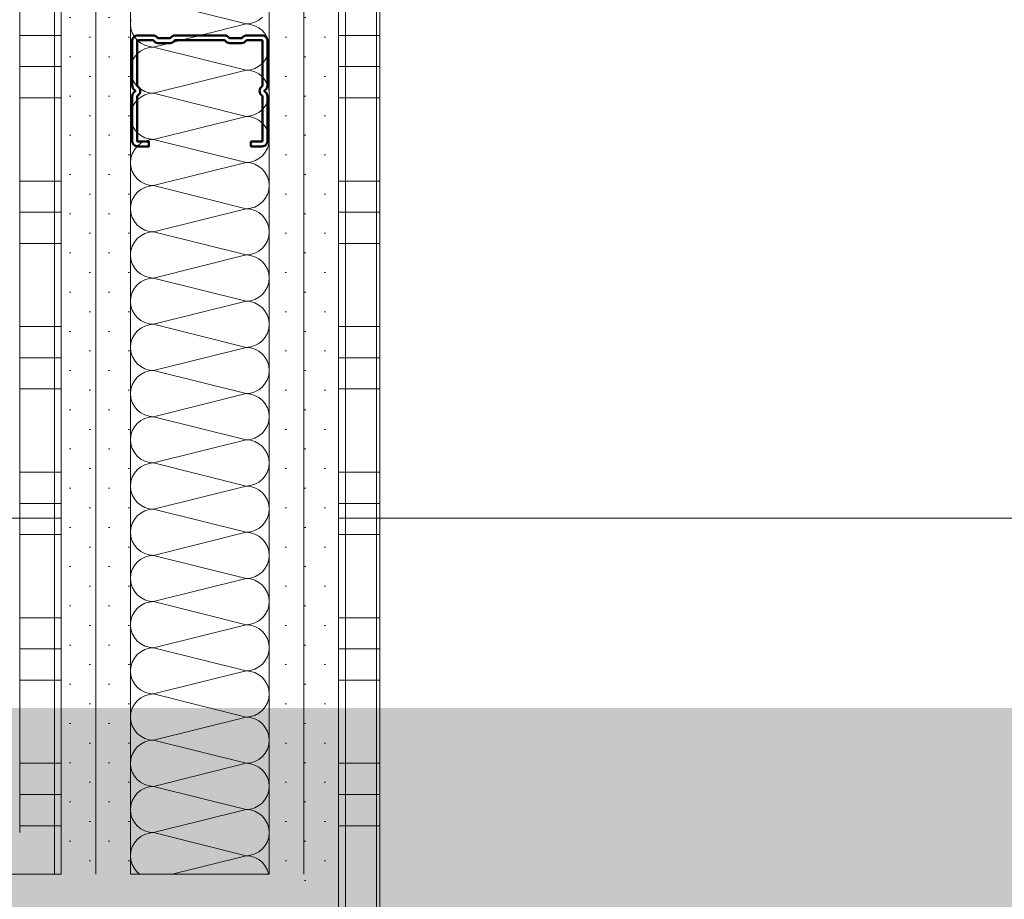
# Model space of a CAD drawing. Header units: metres. Extents: x -3.5 to 65.3, y -10.9 to 16.7.
# Tile 137 of 165: x 44.275 to 44.63, y 4.151 to 4.468. Entities that reach past the tile are written whole.
import ezdxf

# ---------------------------------------------------------------- set-up
doc = ezdxf.new("R2010")
doc.units = ezdxf.units.M
doc.header["$MEASUREMENT"] = 0
for name, color, linetype in [('102 - Bemaßung_ Beschriftung.Detail_ Ausschnitt', 7, 'Continuous'), ('612 - Struktur.Stahlbau', 7, 'Continuous'), ('654 - Abdeckung.Wand Belag', 7, 'Continuous'), ('660 - Unterkonstruktion.Trockenbau', 7, 'Continuous'), ('Neubau_606 - Struktur.Wand Innen Ausbau', 7, 'Continuous'), ('Neubau_650 - Abdeckung.Fußboden Aufbau', 7, 'Continuous')]:
    doc.layers.add(name, color=color, linetype=linetype)
doc.styles.add('ERSTELLTER_STIL_1', font='txt')
doc.dimstyles.new('ERSTELLTER_STIL__1', dxfattribs={"dimtxt": 0.04, "dimasz": 0.02128, "dimexe": 0.18, "dimexo": 0.0625, "dimgap": 0, "dimtad": 1, "dimzin": 0, "dimdsep": 46, "dimtxsty": 'ERSTELLTER_STIL_1', "dimblk": 'ARROWHEAD_2', "dimblk1": 'ARROWHEAD_2', "dimblk2": 'ARROWHEAD_2', "dimcen": 0.09, "dimse1": 1, "dimse2": 1, "dimclrd": 7, "dimclre": 7, "dimclrt": 7, "dimazin": 0, "dimtfac": 1, "dimtdec": 4, "dimtmove": 0, "dimatfit": 3, "dimfxl": 1, "dimtolj": 1, "dimtzin": 0, "dimarcsym": 0})
doc.dimstyles.new('ERSTELLTER_STIL__3', dxfattribs={"dimtxt": 0.04, "dimasz": 0.02128, "dimexe": 0.18, "dimexo": 0.0625, "dimgap": 0, "dimtad": 1, "dimtih": 1, "dimtoh": 1, "dimzin": 0, "dimdsep": 46, "dimtxsty": 'ERSTELLTER_STIL_1', "dimblk": 'ARROWHEAD_2', "dimblk1": 'ARROWHEAD_2', "dimblk2": 'ARROWHEAD_2', "dimcen": 0.09, "dimse1": 1, "dimse2": 1, "dimclrd": 7, "dimclre": 7, "dimclrt": 7, "dimazin": 0, "dimtfac": 1, "dimtdec": 4, "dimtmove": 0, "dimatfit": 3, "dimfxl": 1, "dimtolj": 1, "dimtzin": 0, "dimarcsym": 0})
pattern_1 = [(45, (0, 0), (-0.0070710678, 0.0070710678), [0, -0.01])]

# ---------------------------------------------------------------- blocks, each defined once
blk = doc.blocks.new('*X68')
at = {"layer": 'Neubau_606 - Struktur.Wand Innen Ausbau', "color": 7, "linetype": 'Continuous', "lineweight": 5}
for p, q in [((44.35666, 4.46667), (44.32332, 4.475)), ((44.36129, 4.46807), (44.36255, 4.46911)), ((44.31515, 4.46829), (44.31499, 4.46667)), ((44.31499, 4.46667), (44.31515, 4.46504)), ((44.35666, 4.46667), (44.32332, 4.45833)), ((44.35666, 4.46667), (44.35828, 4.46683)), ((44.35828, 4.46651), (44.35666, 4.46667)), ((44.35828, 4.46683), (44.35985, 4.4673)), ((44.35985, 4.46603), (44.35828, 4.46651)), ((44.35985, 4.4673), (44.36129, 4.46807)), ((44.36129, 4.46526), (44.35985, 4.46603)), ((44.31515, 4.46504), (44.31562, 4.46348)), ((44.31562, 4.46348), (44.3164, 4.46204)), ((44.3164, 4.46204), (44.31743, 4.46077)), ((44.36255, 4.46423), (44.36129, 4.46526)), ((44.36359, 4.46296), (44.36255, 4.46423)), ((44.36436, 4.46152), (44.36359, 4.46296)), ((44.31743, 4.46077), (44.31869, 4.45974)), ((44.31869, 4.45974), (44.32013, 4.45897)), ((44.32013, 4.45897), (44.3217, 4.45849)), ((44.3217, 4.45849), (44.32332, 4.45833)), ((44.36483, 4.45996), (44.36436, 4.46152)), ((44.36499, 4.45833), (44.36483, 4.45996)), ((44.31743, 4.45589), (44.3164, 4.45463)), ((44.31869, 4.45693), (44.31743, 4.45589)), ((44.32013, 4.4577), (44.31869, 4.45693)), ((44.3217, 4.45817), (44.32013, 4.4577)), ((44.32332, 4.45833), (44.3217, 4.45817)), ((44.35666, 4.45), (44.32332, 4.45833)), ((44.36359, 4.4537), (44.36436, 4.45514)), ((44.36436, 4.45514), (44.36483, 4.45671)), ((44.36483, 4.45671), (44.36499, 4.45833)), ((44.31515, 4.45163), (44.31499, 4.45)), ((44.31562, 4.45319), (44.31515, 4.45163)), ((44.3164, 4.45463), (44.31562, 4.45319)), ((44.35985, 4.45063), (44.36129, 4.4514)), ((44.36129, 4.4514), (44.36255, 4.45244)), ((44.36255, 4.45244), (44.36359, 4.4537)), ((44.31499, 4.45), (44.31515, 4.44837)), ((44.31515, 4.44837), (44.31562, 4.44681)), ((44.35666, 4.45), (44.32332, 4.44167)), ((44.35666, 4.45), (44.35828, 4.45016)), ((44.35828, 4.44984), (44.35666, 4.45)), ((44.35828, 4.45016), (44.35985, 4.45063)), ((44.35985, 4.44937), (44.35828, 4.44984)), ((44.36129, 4.4486), (44.35985, 4.44937)), ((44.36255, 4.44756), (44.36129, 4.4486)), ((44.31562, 4.44681), (44.3164, 4.44537)), ((44.3164, 4.44537), (44.31743, 4.44411)), ((44.36359, 4.4463), (44.36255, 4.44756)), ((44.36436, 4.44486), (44.36359, 4.4463)), ((44.36483, 4.44329), (44.36436, 4.44486)), ((44.31743, 4.44411), (44.31869, 4.44307)), ((44.31869, 4.44307), (44.32013, 4.4423)), ((44.32013, 4.44103), (44.31869, 4.44026)), ((44.32013, 4.4423), (44.3217, 4.44183)), ((44.3217, 4.44151), (44.32013, 4.44103)), ((44.3217, 4.44183), (44.32332, 4.44167)), ((44.32332, 4.44167), (44.3217, 4.44151)), ((44.35666, 4.43333), (44.32332, 4.44167)), ((44.36499, 4.44167), (44.36483, 4.44329)), ((44.36483, 4.44004), (44.36499, 4.44167)), ((44.3164, 4.43796), (44.31562, 4.43652)), ((44.31743, 4.43923), (44.3164, 4.43796)), ((44.31869, 4.44026), (44.31743, 4.43923)), ((44.36359, 4.43704), (44.36436, 4.43848)), ((44.36436, 4.43848), (44.36483, 4.44004)), ((44.31515, 4.43496), (44.31499, 4.43333)), ((44.31562, 4.43652), (44.31515, 4.43496)), ((44.35828, 4.43349), (44.35985, 4.43397)), ((44.35985, 4.43397), (44.36129, 4.43474)), ((44.36129, 4.43474), (44.36255, 4.43577)), ((44.36255, 4.43577), (44.36359, 4.43704)), ((44.31499, 4.43333), (44.31515, 4.43171)), ((44.31515, 4.43171), (44.31562, 4.43014)), ((44.31562, 4.43014), (44.3164, 4.4287)), ((44.35666, 4.43333), (44.32332, 4.425)), ((44.35666, 4.43333), (44.35828, 4.43349)), ((44.35828, 4.43317), (44.35666, 4.43333)), ((44.35985, 4.4327), (44.35828, 4.43317)), ((44.36129, 4.43193), (44.35985, 4.4327)), ((44.36255, 4.43089), (44.36129, 4.43193)), ((44.36359, 4.42963), (44.36255, 4.43089)), ((44.3164, 4.4287), (44.31743, 4.42744)), ((44.31743, 4.42744), (44.31869, 4.4264)), ((44.36436, 4.42819), (44.36359, 4.42963)), ((44.36483, 4.42663), (44.36436, 4.42819)), ((44.36499, 4.425), (44.36483, 4.42663)), ((44.31869, 4.4236), (44.31743, 4.42256)), ((44.31869, 4.4264), (44.32013, 4.42563)), ((44.32013, 4.42437), (44.31869, 4.4236)), ((44.32013, 4.42563), (44.3217, 4.42516)), ((44.3217, 4.42484), (44.32013, 4.42437)), ((44.3217, 4.42516), (44.32332, 4.425)), ((44.32332, 4.425), (44.3217, 4.42484)), ((44.35666, 4.41667), (44.32332, 4.425)), ((44.36436, 4.42181), (44.36483, 4.42337)), ((44.36483, 4.42337), (44.36499, 4.425)), ((44.31562, 4.41986), (44.31515, 4.41829)), ((44.3164, 4.4213), (44.31562, 4.41986)), ((44.31743, 4.42256), (44.3164, 4.4213)), ((44.36255, 4.41911), (44.36359, 4.42037)), ((44.36359, 4.42037), (44.36436, 4.42181)), ((44.31515, 4.41829), (44.31499, 4.41667)), ((44.31499, 4.41667), (44.31515, 4.41504)), ((44.35666, 4.41667), (44.32332, 4.40833)), ((44.35666, 4.41667), (44.35828, 4.41683)), ((44.35828, 4.41651), (44.35666, 4.41667)), ((44.35828, 4.41683), (44.35985, 4.4173)), ((44.35985, 4.41603), (44.35828, 4.41651)), ((44.35985, 4.4173), (44.36129, 4.41807)), ((44.36129, 4.41526), (44.35985, 4.41603)), ((44.36129, 4.41807), (44.36255, 4.41911)), ((44.31515, 4.41504), (44.31562, 4.41348)), ((44.31562, 4.41348), (44.3164, 4.41204)), ((44.36255, 4.41423), (44.36129, 4.41526)), ((44.36359, 4.41296), (44.36255, 4.41423)), ((44.36436, 4.41152), (44.36359, 4.41296)), ((44.3164, 4.41204), (44.31743, 4.41077)), ((44.31743, 4.41077), (44.31869, 4.40974)), ((44.31869, 4.40974), (44.32013, 4.40897)), ((44.32013, 4.40897), (44.3217, 4.40849)), ((44.36483, 4.40996), (44.36436, 4.41152)), ((44.36499, 4.40833), (44.36483, 4.40996)), ((44.31743, 4.40589), (44.3164, 4.40463)), ((44.31869, 4.40693), (44.31743, 4.40589)), ((44.32013, 4.4077), (44.31869, 4.40693)), ((44.3217, 4.40817), (44.32013, 4.4077)), ((44.3217, 4.40849), (44.32332, 4.40833)), ((44.32332, 4.40833), (44.3217, 4.40817)), ((44.35666, 4.4), (44.32332, 4.40833)), ((44.36436, 4.40514), (44.36483, 4.40671)), ((44.36483, 4.40671), (44.36499, 4.40833)), ((44.31515, 4.40163), (44.31499, 4.4)), ((44.31562, 4.40319), (44.31515, 4.40163)), ((44.3164, 4.40463), (44.31562, 4.40319)), ((44.36129, 4.4014), (44.36255, 4.40244)), ((44.36255, 4.40244), (44.36359, 4.4037)), ((44.36359, 4.4037), (44.36436, 4.40514)), ((44.31499, 4.4), (44.31515, 4.39837)), ((44.31515, 4.39837), (44.31562, 4.39681)), ((44.35666, 4.4), (44.32332, 4.39167)), ((44.35666, 4.4), (44.35828, 4.40016)), ((44.35828, 4.39984), (44.35666, 4.4)), ((44.35828, 4.40016), (44.35985, 4.40063)), ((44.35985, 4.39937), (44.35828, 4.39984)), ((44.35985, 4.40063), (44.36129, 4.4014)), ((44.36129, 4.3986), (44.35985, 4.39937)), ((44.36255, 4.39756), (44.36129, 4.3986)), ((44.31562, 4.39681), (44.3164, 4.39537)), ((44.3164, 4.39537), (44.31743, 4.39411)), ((44.36359, 4.3963), (44.36255, 4.39756)), ((44.36436, 4.39486), (44.36359, 4.3963)), ((44.36483, 4.39329), (44.36436, 4.39486)), ((44.31743, 4.39411), (44.31869, 4.39307)), ((44.31869, 4.39307), (44.32013, 4.3923)), ((44.32013, 4.39103), (44.31869, 4.39026)), ((44.32013, 4.3923), (44.3217, 4.39183)), ((44.3217, 4.39151), (44.32013, 4.39103)), ((44.3217, 4.39183), (44.32332, 4.39167)), ((44.32332, 4.39167), (44.3217, 4.39151)), ((44.35666, 4.38333), (44.32332, 4.39167)), ((44.36499, 4.39167), (44.36483, 4.39329)), ((44.36483, 4.39004), (44.36499, 4.39167)), ((44.3164, 4.38796), (44.31562, 4.38652)), ((44.31743, 4.38923), (44.3164, 4.38796)), ((44.31869, 4.39026), (44.31743, 4.38923)), ((44.36359, 4.38704), (44.36436, 4.38848)), ((44.36436, 4.38848), (44.36483, 4.39004)), ((44.31515, 4.38496), (44.31499, 4.38333)), ((44.31562, 4.38652), (44.31515, 4.38496)), ((44.35828, 4.38349), (44.35985, 4.38397)), ((44.35985, 4.38397), (44.36129, 4.38474)), ((44.36129, 4.38474), (44.36255, 4.38577)), ((44.36255, 4.38577), (44.36359, 4.38704)), ((44.31499, 4.38333), (44.31515, 4.38171)), ((44.31515, 4.38171), (44.31562, 4.38014)), ((44.35666, 4.38333), (44.32332, 4.375)), ((44.35666, 4.38333), (44.35828, 4.38349)), ((44.35828, 4.38317), (44.35666, 4.38333)), ((44.35985, 4.3827), (44.35828, 4.38317)), ((44.36129, 4.38193), (44.35985, 4.3827)), ((44.36255, 4.38089), (44.36129, 4.38193)), ((44.36359, 4.37963), (44.36255, 4.38089)), ((44.31562, 4.38014), (44.3164, 4.3787)), ((44.3164, 4.3787), (44.31743, 4.37744)), ((44.31743, 4.37744), (44.31869, 4.3764)), ((44.36436, 4.37819), (44.36359, 4.37963)), ((44.36483, 4.37663), (44.36436, 4.37819)), ((44.31869, 4.3736), (44.31743, 4.37256)), ((44.31869, 4.3764), (44.32013, 4.37563)), ((44.32013, 4.37437), (44.31869, 4.3736)), ((44.32013, 4.37563), (44.3217, 4.37516)), ((44.3217, 4.37484), (44.32013, 4.37437)), ((44.3217, 4.37516), (44.32332, 4.375)), ((44.32332, 4.375), (44.3217, 4.37484)), ((44.35666, 4.36667), (44.32332, 4.375)), ((44.36436, 4.37181), (44.36483, 4.37337)), ((44.36499, 4.375), (44.36483, 4.37663)), ((44.36483, 4.37337), (44.36499, 4.375)), ((44.31562, 4.36986), (44.31515, 4.36829)), ((44.3164, 4.3713), (44.31562, 4.36986)), ((44.31743, 4.37256), (44.3164, 4.3713)), ((44.36255, 4.36911), (44.36359, 4.37037)), ((44.36359, 4.37037), (44.36436, 4.37181)), ((44.31515, 4.36829), (44.31499, 4.36667)), ((44.31499, 4.36667), (44.31515, 4.36504)), ((44.35666, 4.36667), (44.32332, 4.35833)), ((44.35666, 4.36667), (44.35828, 4.36683)), ((44.35828, 4.36651), (44.35666, 4.36667)), ((44.35828, 4.36683), (44.35985, 4.3673)), ((44.35985, 4.36603), (44.35828, 4.36651)), ((44.35985, 4.3673), (44.36129, 4.36807)), ((44.36129, 4.36807), (44.36255, 4.36911)), ((44.31515, 4.36504), (44.31562, 4.36348)), ((44.31562, 4.36348), (44.3164, 4.36204)), ((44.36129, 4.36526), (44.35985, 4.36603)), ((44.36255, 4.36423), (44.36129, 4.36526)), ((44.36359, 4.36296), (44.36255, 4.36423)), ((44.36436, 4.36152), (44.36359, 4.36296)), ((44.3164, 4.36204), (44.31743, 4.36077)), ((44.31743, 4.36077), (44.31869, 4.35974)), ((44.31869, 4.35974), (44.32013, 4.35897)), ((44.32013, 4.35897), (44.3217, 4.35849)), ((44.36483, 4.35996), (44.36436, 4.36152)), ((44.36499, 4.35833), (44.36483, 4.35996)), ((44.31743, 4.35589), (44.3164, 4.35463)), ((44.31869, 4.35693), (44.31743, 4.35589)), ((44.32013, 4.3577), (44.31869, 4.35693)), ((44.3217, 4.35817), (44.32013, 4.3577)), ((44.3217, 4.35849), (44.32332, 4.35833)), ((44.32332, 4.35833), (44.3217, 4.35817)), ((44.35666, 4.35), (44.32332, 4.35833)), ((44.36436, 4.35514), (44.36483, 4.35671)), ((44.36483, 4.35671), (44.36499, 4.35833)), ((44.31562, 4.35319), (44.31515, 4.35163)), ((44.3164, 4.35463), (44.31562, 4.35319)), ((44.36129, 4.3514), (44.36255, 4.35244)), ((44.36255, 4.35244), (44.36359, 4.3537)), ((44.36359, 4.3537), (44.36436, 4.35514)), ((44.31515, 4.35163), (44.31499, 4.35)), ((44.31499, 4.35), (44.31515, 4.34837)), ((44.31515, 4.34837), (44.31562, 4.34681)), ((44.35666, 4.35), (44.32332, 4.34167)), ((44.35666, 4.35), (44.35828, 4.35016)), ((44.35828, 4.34984), (44.35666, 4.35)), ((44.35828, 4.35016), (44.35985, 4.35063)), ((44.35985, 4.34937), (44.35828, 4.34984)), ((44.35985, 4.35063), (44.36129, 4.3514)), ((44.36129, 4.3486), (44.35985, 4.34937)), ((44.36255, 4.34756), (44.36129, 4.3486)), ((44.31562, 4.34681), (44.3164, 4.34537)), ((44.3164, 4.34537), (44.31743, 4.34411)), ((44.36359, 4.3463), (44.36255, 4.34756)), ((44.36436, 4.34486), (44.36359, 4.3463)), ((44.36483, 4.34329), (44.36436, 4.34486)), ((44.31743, 4.34411), (44.31869, 4.34307)), ((44.31869, 4.34307), (44.32013, 4.3423)), ((44.32013, 4.3423), (44.3217, 4.34183)), ((44.3217, 4.34151), (44.32013, 4.34103)), ((44.3217, 4.34183), (44.32332, 4.34167)), ((44.32332, 4.34167), (44.3217, 4.34151)), ((44.35666, 4.33333), (44.32332, 4.34167)), ((44.36499, 4.34167), (44.36483, 4.34329)), ((44.36483, 4.34004), (44.36499, 4.34167)), ((44.3164, 4.33796), (44.31562, 4.33652)), ((44.31743, 4.33923), (44.3164, 4.33796)), ((44.31869, 4.34026), (44.31743, 4.33923)), ((44.32013, 4.34103), (44.31869, 4.34026)), ((44.36359, 4.33704), (44.36436, 4.33848)), ((44.36436, 4.33848), (44.36483, 4.34004)), ((44.31515, 4.33496), (44.31499, 4.33333)), ((44.31562, 4.33652), (44.31515, 4.33496)), ((44.35985, 4.33397), (44.36129, 4.33474)), ((44.36129, 4.33474), (44.36255, 4.33577)), ((44.36255, 4.33577), (44.36359, 4.33704)), ((44.31499, 4.33333), (44.31515, 4.33171)), ((44.31515, 4.33171), (44.31562, 4.33014)), ((44.35666, 4.33333), (44.32332, 4.325)), ((44.35666, 4.33333), (44.35828, 4.33349)), ((44.35828, 4.33317), (44.35666, 4.33333)), ((44.35828, 4.33349), (44.35985, 4.33397)), ((44.35985, 4.3327), (44.35828, 4.33317)), ((44.36129, 4.33193), (44.35985, 4.3327)), ((44.36255, 4.33089), (44.36129, 4.33193)), ((44.36359, 4.32963), (44.36255, 4.33089)), ((44.31562, 4.33014), (44.3164, 4.3287)), ((44.3164, 4.3287), (44.31743, 4.32744)), ((44.31743, 4.32744), (44.31869, 4.3264)), ((44.36436, 4.32819), (44.36359, 4.32963)), ((44.36483, 4.32663), (44.36436, 4.32819)), ((44.31869, 4.3236), (44.31743, 4.32256)), ((44.31869, 4.3264), (44.32013, 4.32563)), ((44.32013, 4.32437), (44.31869, 4.3236)), ((44.32013, 4.32563), (44.3217, 4.32516)), ((44.3217, 4.32484), (44.32013, 4.32437)), ((44.3217, 4.32516), (44.32332, 4.325)), ((44.32332, 4.325), (44.3217, 4.32484)), ((44.35666, 4.31667), (44.32332, 4.325)), ((44.36499, 4.325), (44.36483, 4.32663)), ((44.36483, 4.32337), (44.36499, 4.325)), ((44.3164, 4.3213), (44.31562, 4.31986)), ((44.31743, 4.32256), (44.3164, 4.3213)), ((44.36255, 4.31911), (44.36359, 4.32037)), ((44.36359, 4.32037), (44.36436, 4.32181)), ((44.36436, 4.32181), (44.36483, 4.32337)), ((44.31515, 4.31829), (44.31499, 4.31667)), ((44.31499, 4.31667), (44.31515, 4.31504)), ((44.31562, 4.31986), (44.31515, 4.31829)), ((44.35666, 4.31667), (44.32332, 4.30833)), ((44.35666, 4.31667), (44.35828, 4.31683)), ((44.35828, 4.31651), (44.35666, 4.31667)), ((44.35828, 4.31683), (44.35985, 4.3173)), ((44.35985, 4.31603), (44.35828, 4.31651)), ((44.35985, 4.3173), (44.36129, 4.31807)), ((44.36129, 4.31807), (44.36255, 4.31911)), ((44.31515, 4.31504), (44.31562, 4.31348)), ((44.31562, 4.31348), (44.3164, 4.31204)), ((44.36129, 4.31526), (44.35985, 4.31603)), ((44.36255, 4.31423), (44.36129, 4.31526)), ((44.36359, 4.31296), (44.36255, 4.31423)), ((44.36436, 4.31152), (44.36359, 4.31296)), ((44.3164, 4.31204), (44.31743, 4.31077)), ((44.31743, 4.31077), (44.31869, 4.30974)), ((44.31869, 4.30974), (44.32013, 4.30897)), ((44.36483, 4.30996), (44.36436, 4.31152)), ((44.36499, 4.30833), (44.36483, 4.30996)), ((44.31743, 4.30589), (44.3164, 4.30463)), ((44.31869, 4.30693), (44.31743, 4.30589)), ((44.32013, 4.3077), (44.31869, 4.30693)), ((44.32013, 4.30897), (44.3217, 4.30849)), ((44.3217, 4.30817), (44.32013, 4.3077)), ((44.3217, 4.30849), (44.32332, 4.30833)), ((44.32332, 4.30833), (44.3217, 4.30817)), ((44.35666, 4.3), (44.32332, 4.30833)), ((44.36436, 4.30514), (44.36483, 4.30671)), ((44.36483, 4.30671), (44.36499, 4.30833)), ((44.31562, 4.30319), (44.31515, 4.30163)), ((44.3164, 4.30463), (44.31562, 4.30319)), ((44.36129, 4.3014), (44.36255, 4.30244)), ((44.36255, 4.30244), (44.36359, 4.3037)), ((44.36359, 4.3037), (44.36436, 4.30514)), ((44.31515, 4.30163), (44.31499, 4.3)), ((44.31499, 4.3), (44.31515, 4.29837)), ((44.35666, 4.3), (44.32332, 4.29167)), ((44.35666, 4.3), (44.35828, 4.30016)), ((44.35828, 4.29984), (44.35666, 4.3)), ((44.35828, 4.30016), (44.35985, 4.30063)), ((44.35985, 4.29937), (44.35828, 4.29984)), ((44.35985, 4.30063), (44.36129, 4.3014)), ((44.36129, 4.2986), (44.35985, 4.29937)), ((44.36255, 4.29756), (44.36129, 4.2986)), ((44.31515, 4.29837), (44.31562, 4.29681)), ((44.31562, 4.29681), (44.3164, 4.29537)), ((44.3164, 4.29537), (44.31743, 4.29411)), ((44.36359, 4.2963), (44.36255, 4.29756)), ((44.36436, 4.29486), (44.36359, 4.2963)), ((44.31743, 4.29411), (44.31869, 4.29307)), ((44.31869, 4.29307), (44.32013, 4.2923)), ((44.32013, 4.2923), (44.3217, 4.29183)), ((44.3217, 4.29151), (44.32013, 4.29103)), ((44.3217, 4.29183), (44.32332, 4.29167)), ((44.32332, 4.29167), (44.3217, 4.29151)), ((44.35666, 4.28333), (44.32332, 4.29167)), ((44.36483, 4.29329), (44.36436, 4.29486)), ((44.36499, 4.29167), (44.36483, 4.29329)), ((44.36483, 4.29004), (44.36499, 4.29167)), ((44.3164, 4.28796), (44.31562, 4.28652)), ((44.31743, 4.28923), (44.3164, 4.28796)), ((44.31869, 4.29026), (44.31743, 4.28923)), ((44.32013, 4.29103), (44.31869, 4.29026)), ((44.36359, 4.28704), (44.36436, 4.28848)), ((44.36436, 4.28848), (44.36483, 4.29004)), ((44.31515, 4.28496), (44.31499, 4.28333)), ((44.31562, 4.28652), (44.31515, 4.28496)), ((44.35985, 4.28397), (44.36129, 4.28474)), ((44.36129, 4.28474), (44.36255, 4.28577)), ((44.36255, 4.28577), (44.36359, 4.28704)), ((44.31499, 4.28333), (44.31515, 4.28171)), ((44.31515, 4.28171), (44.31562, 4.28014)), ((44.35666, 4.28333), (44.32332, 4.275)), ((44.35666, 4.28333), (44.35828, 4.28349)), ((44.35828, 4.28317), (44.35666, 4.28333)), ((44.35828, 4.28349), (44.35985, 4.28397)), ((44.35985, 4.2827), (44.35828, 4.28317)), ((44.36129, 4.28193), (44.35985, 4.2827)), ((44.36255, 4.28089), (44.36129, 4.28193)), ((44.36359, 4.27963), (44.36255, 4.28089)), ((44.31562, 4.28014), (44.3164, 4.2787)), ((44.3164, 4.2787), (44.31743, 4.27744)), ((44.31743, 4.27744), (44.31869, 4.2764)), ((44.36436, 4.27819), (44.36359, 4.27963)), ((44.36483, 4.27663), (44.36436, 4.27819)), ((44.31869, 4.2764), (44.32013, 4.27563)), ((44.32013, 4.27437), (44.31869, 4.2736)), ((44.32013, 4.27563), (44.3217, 4.27516)), ((44.3217, 4.27484), (44.32013, 4.27437)), ((44.3217, 4.27516), (44.32332, 4.275)), ((44.32332, 4.275), (44.3217, 4.27484)), ((44.35666, 4.26667), (44.32332, 4.275)), ((44.36499, 4.275), (44.36483, 4.27663)), ((44.36483, 4.27337), (44.36499, 4.275)), ((44.3164, 4.2713), (44.31562, 4.26986)), ((44.31743, 4.27256), (44.3164, 4.2713)), ((44.31869, 4.2736), (44.31743, 4.27256)), ((44.36255, 4.26911), (44.36359, 4.27037)), ((44.36359, 4.27037), (44.36436, 4.27181)), ((44.36436, 4.27181), (44.36483, 4.27337)), ((44.31515, 4.26829), (44.31499, 4.26667)), ((44.31499, 4.26667), (44.31515, 4.26504)), ((44.31562, 4.26986), (44.31515, 4.26829)), ((44.35666, 4.26667), (44.32332, 4.25833)), ((44.35666, 4.26667), (44.35828, 4.26683)), ((44.35828, 4.26651), (44.35666, 4.26667)), ((44.35828, 4.26683), (44.35985, 4.2673)), ((44.35985, 4.2673), (44.36129, 4.26807)), ((44.36129, 4.26807), (44.36255, 4.26911)), ((44.31515, 4.26504), (44.31562, 4.26348)), ((44.31562, 4.26348), (44.3164, 4.26204)), ((44.35985, 4.26603), (44.35828, 4.26651)), ((44.36129, 4.26526), (44.35985, 4.26603)), ((44.36255, 4.26423), (44.36129, 4.26526)), ((44.36359, 4.26296), (44.36255, 4.26423)), ((44.3164, 4.26204), (44.31743, 4.26077)), ((44.31743, 4.26077), (44.31869, 4.25974)), ((44.31869, 4.25974), (44.32013, 4.25897)), ((44.36436, 4.26152), (44.36359, 4.26296)), ((44.36483, 4.25996), (44.36436, 4.26152)), ((44.36499, 4.25833), (44.36483, 4.25996)), ((44.31869, 4.25693), (44.31743, 4.25589)), ((44.32013, 4.2577), (44.31869, 4.25693)), ((44.32013, 4.25897), (44.3217, 4.25849)), ((44.3217, 4.25817), (44.32013, 4.2577)), ((44.3217, 4.25849), (44.32332, 4.25833)), ((44.32332, 4.25833), (44.3217, 4.25817)), ((44.35666, 4.25), (44.32332, 4.25833)), ((44.36436, 4.25514), (44.36483, 4.25671)), ((44.36483, 4.25671), (44.36499, 4.25833)), ((44.31562, 4.25319), (44.31515, 4.25163)), ((44.3164, 4.25463), (44.31562, 4.25319)), ((44.31743, 4.25589), (44.3164, 4.25463)), ((44.36129, 4.2514), (44.36255, 4.25244)), ((44.36255, 4.25244), (44.36359, 4.2537)), ((44.36359, 4.2537), (44.36436, 4.25514)), ((44.31515, 4.25163), (44.31499, 4.25)), ((44.31499, 4.25), (44.31515, 4.24837)), ((44.35666, 4.25), (44.32332, 4.24167)), ((44.35666, 4.25), (44.35828, 4.25016)), ((44.35828, 4.24984), (44.35666, 4.25)), ((44.35828, 4.25016), (44.35985, 4.25063)), ((44.35985, 4.24937), (44.35828, 4.24984)), ((44.35985, 4.25063), (44.36129, 4.2514)), ((44.36129, 4.2486), (44.35985, 4.24937)), ((44.31515, 4.24837), (44.31562, 4.24681)), ((44.31562, 4.24681), (44.3164, 4.24537)), ((44.3164, 4.24537), (44.31743, 4.24411)), ((44.36255, 4.24756), (44.36129, 4.2486)), ((44.36359, 4.2463), (44.36255, 4.24756)), ((44.36436, 4.24486), (44.36359, 4.2463)), ((44.31743, 4.24411), (44.31869, 4.24307)), ((44.31869, 4.24307), (44.32013, 4.2423)), ((44.32013, 4.2423), (44.3217, 4.24183)), ((44.3217, 4.24183), (44.32332, 4.24167)), ((44.36483, 4.24329), (44.36436, 4.24486)), ((44.36499, 4.24167), (44.36483, 4.24329)), ((44.31743, 4.23923), (44.3164, 4.23796)), ((44.31869, 4.24026), (44.31743, 4.23923)), ((44.32013, 4.24103), (44.31869, 4.24026)), ((44.3217, 4.24151), (44.32013, 4.24103)), ((44.32332, 4.24167), (44.3217, 4.24151)), ((44.35666, 4.23333), (44.32332, 4.24167)), ((44.36359, 4.23704), (44.36436, 4.23848)), ((44.36436, 4.23848), (44.36483, 4.24004)), ((44.36483, 4.24004), (44.36499, 4.24167)), ((44.31515, 4.23496), (44.31499, 4.23333)), ((44.31562, 4.23652), (44.31515, 4.23496)), ((44.3164, 4.23796), (44.31562, 4.23652)), ((44.35985, 4.23397), (44.36129, 4.23474)), ((44.36129, 4.23474), (44.36255, 4.23577)), ((44.36255, 4.23577), (44.36359, 4.23704)), ((44.31499, 4.23333), (44.31515, 4.23171)), ((44.31515, 4.23171), (44.31562, 4.23014)), ((44.35666, 4.23333), (44.32332, 4.225)), ((44.35666, 4.23333), (44.35828, 4.23349)), ((44.35828, 4.23317), (44.35666, 4.23333)), ((44.35828, 4.23349), (44.35985, 4.23397)), ((44.35985, 4.2327), (44.35828, 4.23317)), ((44.36129, 4.23193), (44.35985, 4.2327)), ((44.36255, 4.23089), (44.36129, 4.23193)), ((44.31562, 4.23014), (44.3164, 4.2287)), ((44.3164, 4.2287), (44.31743, 4.22744)), ((44.36359, 4.22963), (44.36255, 4.23089)), ((44.36436, 4.22819), (44.36359, 4.22963)), ((44.36483, 4.22663), (44.36436, 4.22819)), ((44.31743, 4.22744), (44.31869, 4.2264)), ((44.31869, 4.2264), (44.32013, 4.22563)), ((44.32013, 4.22437), (44.31869, 4.2236)), ((44.32013, 4.22563), (44.3217, 4.22516)), ((44.3217, 4.22484), (44.32013, 4.22437)), ((44.3217, 4.22516), (44.32332, 4.225)), ((44.32332, 4.225), (44.3217, 4.22484)), ((44.35666, 4.21667), (44.32332, 4.225)), ((44.36499, 4.225), (44.36483, 4.22663)), ((44.36483, 4.22337), (44.36499, 4.225)), ((44.3164, 4.2213), (44.31562, 4.21986)), ((44.31743, 4.22256), (44.3164, 4.2213)), ((44.31869, 4.2236), (44.31743, 4.22256)), ((44.36359, 4.22037), (44.36436, 4.22181)), ((44.36436, 4.22181), (44.36483, 4.22337)), ((44.31515, 4.21829), (44.31499, 4.21667)), ((44.31562, 4.21986), (44.31515, 4.21829)), ((44.35828, 4.21683), (44.35985, 4.2173)), ((44.35985, 4.2173), (44.36129, 4.21807)), ((44.36129, 4.21807), (44.36255, 4.21911)), ((44.36255, 4.21911), (44.36359, 4.22037)), ((44.31499, 4.21667), (44.31515, 4.21504)), ((44.31515, 4.21504), (44.31562, 4.21348)), ((44.31562, 4.21348), (44.3164, 4.21204)), ((44.35666, 4.21667), (44.32332, 4.20833)), ((44.35666, 4.21667), (44.35828, 4.21683)), ((44.35828, 4.21651), (44.35666, 4.21667)), ((44.35985, 4.21603), (44.35828, 4.21651)), ((44.36129, 4.21526), (44.35985, 4.21603)), ((44.36255, 4.21423), (44.36129, 4.21526)), ((44.36359, 4.21296), (44.36255, 4.21423)), ((44.3164, 4.21204), (44.31743, 4.21077)), ((44.31743, 4.21077), (44.31869, 4.20974)), ((44.36436, 4.21152), (44.36359, 4.21296)), ((44.36483, 4.20996), (44.36436, 4.21152)), ((44.36499, 4.20833), (44.36483, 4.20996)), ((44.31869, 4.20693), (44.31743, 4.20589)), ((44.31869, 4.20974), (44.32013, 4.20897)), ((44.32013, 4.2077), (44.31869, 4.20693)), ((44.32013, 4.20897), (44.3217, 4.20849)), ((44.3217, 4.20817), (44.32013, 4.2077)), ((44.3217, 4.20849), (44.32332, 4.20833)), ((44.32332, 4.20833), (44.3217, 4.20817)), ((44.35666, 4.2), (44.32332, 4.20833)), ((44.36436, 4.20514), (44.36483, 4.20671)), ((44.36483, 4.20671), (44.36499, 4.20833)), ((44.31562, 4.20319), (44.31515, 4.20163)), ((44.3164, 4.20463), (44.31562, 4.20319)), ((44.31743, 4.20589), (44.3164, 4.20463)), ((44.36255, 4.20244), (44.36359, 4.2037)), ((44.36359, 4.2037), (44.36436, 4.20514)), ((44.31515, 4.20163), (44.31499, 4.2)), ((44.31499, 4.2), (44.31515, 4.19837)), ((44.35666, 4.2), (44.32332, 4.19167)), ((44.35666, 4.2), (44.35828, 4.20016)), ((44.35828, 4.19984), (44.35666, 4.2)), ((44.35828, 4.20016), (44.35985, 4.20063)), ((44.35985, 4.19937), (44.35828, 4.19984)), ((44.35985, 4.20063), (44.36129, 4.2014)), ((44.36129, 4.1986), (44.35985, 4.19937)), ((44.36129, 4.2014), (44.36255, 4.20244)), ((44.31515, 4.19837), (44.31562, 4.19681)), ((44.31562, 4.19681), (44.3164, 4.19537)), ((44.36255, 4.19756), (44.36129, 4.1986)), ((44.36359, 4.1963), (44.36255, 4.19756)), ((44.36436, 4.19486), (44.36359, 4.1963)), ((44.3164, 4.19537), (44.31743, 4.19411)), ((44.31743, 4.19411), (44.31869, 4.19307)), ((44.31869, 4.19307), (44.32013, 4.1923)), ((44.32013, 4.1923), (44.3217, 4.19183)), ((44.36483, 4.19329), (44.36436, 4.19486)), ((44.36499, 4.19167), (44.36483, 4.19329)), ((44.31743, 4.18923), (44.3164, 4.18796)), ((44.31869, 4.19026), (44.31743, 4.18923)), ((44.32013, 4.19103), (44.31869, 4.19026)), ((44.3217, 4.19151), (44.32013, 4.19103)), ((44.3217, 4.19183), (44.32332, 4.19167)), ((44.32332, 4.19167), (44.3217, 4.19151)), ((44.35666, 4.18333), (44.32332, 4.19167)), ((44.36359, 4.18704), (44.36436, 4.18848)), ((44.36436, 4.18848), (44.36483, 4.19004)), ((44.36483, 4.19004), (44.36499, 4.19167)), ((44.31515, 4.18496), (44.31499, 4.18333)), ((44.31562, 4.18652), (44.31515, 4.18496)), ((44.3164, 4.18796), (44.31562, 4.18652)), ((44.36129, 4.18474), (44.36255, 4.18577)), ((44.36255, 4.18577), (44.36359, 4.18704)), ((44.31499, 4.18333), (44.31515, 4.18171)), ((44.31515, 4.18171), (44.31562, 4.18014)), ((44.35666, 4.18333), (44.32332, 4.175)), ((44.35666, 4.18333), (44.35828, 4.18349)), ((44.35828, 4.18317), (44.35666, 4.18333)), ((44.35828, 4.18349), (44.35985, 4.18397)), ((44.35985, 4.1827), (44.35828, 4.18317)), ((44.35985, 4.18397), (44.36129, 4.18474)), ((44.36129, 4.18193), (44.35985, 4.1827)), ((44.36255, 4.18089), (44.36129, 4.18193)), ((44.31562, 4.18014), (44.3164, 4.1787)), ((44.3164, 4.1787), (44.31743, 4.17744)), ((44.36359, 4.17963), (44.36255, 4.18089)), ((44.36436, 4.17819), (44.36359, 4.17963)), ((44.36483, 4.17663), (44.36436, 4.17819)), ((44.31743, 4.17744), (44.31869, 4.1764)), ((44.31869, 4.1764), (44.32013, 4.17563)), ((44.32013, 4.17437), (44.31869, 4.1736)), ((44.32013, 4.17563), (44.3217, 4.17516)), ((44.3217, 4.17484), (44.32013, 4.17437)), ((44.3217, 4.17516), (44.32332, 4.175)), ((44.32332, 4.175), (44.3217, 4.17484)), ((44.35666, 4.16667), (44.32332, 4.175)), ((44.36499, 4.175), (44.36483, 4.17663)), ((44.36483, 4.17337), (44.36499, 4.175)), ((44.3164, 4.1713), (44.31562, 4.16986)), ((44.31743, 4.17256), (44.3164, 4.1713)), ((44.31869, 4.1736), (44.31743, 4.17256)), ((44.36359, 4.17037), (44.36436, 4.17181)), ((44.36436, 4.17181), (44.36483, 4.17337)), ((44.31515, 4.16829), (44.31499, 4.16667)), ((44.31562, 4.16986), (44.31515, 4.16829)), ((44.35828, 4.16683), (44.35985, 4.1673)), ((44.35985, 4.1673), (44.36129, 4.16807)), ((44.36129, 4.16807), (44.36255, 4.16911)), ((44.36255, 4.16911), (44.36359, 4.17037)), ((44.31499, 4.16667), (44.31515, 4.16504)), ((44.31515, 4.16504), (44.31562, 4.16348)), ((44.35666, 4.16667), (44.32998, 4.16)), ((44.35666, 4.16667), (44.35828, 4.16683)), ((44.35828, 4.16651), (44.35666, 4.16667)), ((44.35985, 4.16603), (44.35828, 4.16651)), ((44.36129, 4.16526), (44.35985, 4.16603)), ((44.36255, 4.16423), (44.36129, 4.16526)), ((44.36359, 4.16296), (44.36255, 4.16423)), ((44.31562, 4.16348), (44.3164, 4.16204)), ((44.3164, 4.16204), (44.31743, 4.16077)), ((44.31743, 4.16077), (44.31838, 4.16)), ((44.36436, 4.16152), (44.36359, 4.16296)), ((44.36482, 4.16), (44.36436, 4.16152))]:
    blk.add_line(p, q, dxfattribs=at)
blk = doc.blocks.new('*X132')
at = {"layer": '654 - Abdeckung.Wand Belag', "color": 7, "linetype": 'Continuous', "lineweight": 5}
blk.add_line((44.2875, 4.16249), (44.2875, 4.16), dxfattribs=at)
blk = doc.blocks.new('*X133')
at = {"layer": '654 - Abdeckung.Wand Belag', "color": 7, "linetype": 'Continuous', "lineweight": 5}
for p, q in [((44.2875, 4.515), (44.2875, 4.4625)), ((44.27499, 4.4625), (44.28999, 4.4625)), ((44.2875, 4.4625), (44.2875, 4.41)), ((44.27499, 4.45125), (44.28999, 4.45125)), ((44.27499, 4.44), (44.28999, 4.44)), ((44.27499, 4.41), (44.28999, 4.41)), ((44.2875, 4.41), (44.2875, 4.3575)), ((44.27499, 4.39875), (44.28999, 4.39875)), ((44.27499, 4.3875), (44.28999, 4.3875)), ((44.27499, 4.3575), (44.28999, 4.3575)), ((44.2875, 4.3575), (44.2875, 4.305)), ((44.27499, 4.34625), (44.28999, 4.34625)), ((44.27499, 4.335), (44.28999, 4.335)), ((44.27499, 4.305), (44.28999, 4.305)), ((44.2875, 4.305), (44.2875, 4.2525)), ((44.27499, 4.29375), (44.28999, 4.29375)), ((44.27499, 4.2825), (44.28999, 4.2825)), ((44.27499, 4.2525), (44.28999, 4.2525)), ((44.2875, 4.2525), (44.2875, 4.2)), ((44.27499, 4.24125), (44.28999, 4.24125)), ((44.27499, 4.23), (44.28999, 4.23)), ((44.27499, 4.2), (44.28999, 4.2)), ((44.2875, 4.2), (44.2875, 4.175)), ((44.27499, 4.18875), (44.28999, 4.18875)), ((44.27499, 4.1775), (44.28999, 4.1775))]:
    blk.add_line(p, q, dxfattribs=at)
blk = doc.blocks.new('*X134')
at = {"layer": '654 - Abdeckung.Wand Belag', "color": 7, "linetype": 'Continuous', "lineweight": 5}
blk.add_line((44.2875, 4.175), (44.2875, 4.16249), dxfattribs=at)
blk = doc.blocks.new('*X171')
at = {"layer": '654 - Abdeckung.Wand Belag', "color": 7, "linetype": 'Continuous', "lineweight": 5}
for p, q in [((44.3925, 4.515), (44.3925, 4.4625)), ((44.40375, 4.515), (44.40375, 4.4625)), ((44.38999, 4.4625), (44.40499, 4.4625)), ((44.3925, 4.4625), (44.3925, 4.41)), ((44.40375, 4.4625), (44.40375, 4.41)), ((44.38999, 4.45125), (44.40499, 4.45125)), ((44.38999, 4.44), (44.40499, 4.44)), ((44.38999, 4.41), (44.40499, 4.41)), ((44.3925, 4.41), (44.3925, 4.3575)), ((44.40375, 4.41), (44.40375, 4.3575)), ((44.38999, 4.39875), (44.40499, 4.39875)), ((44.38999, 4.3875), (44.40499, 4.3875)), ((44.38999, 4.3575), (44.40499, 4.3575)), ((44.3925, 4.3575), (44.3925, 4.305)), ((44.40375, 4.3575), (44.40375, 4.305)), ((44.38999, 4.34625), (44.40499, 4.34625)), ((44.38999, 4.335), (44.40499, 4.335)), ((44.38999, 4.305), (44.40499, 4.305)), ((44.3925, 4.305), (44.3925, 4.2525)), ((44.40375, 4.305), (44.40375, 4.2525)), ((44.38999, 4.29375), (44.40499, 4.29375)), ((44.38999, 4.2825), (44.40499, 4.2825)), ((44.38999, 4.2525), (44.40499, 4.2525)), ((44.3925, 4.2525), (44.3925, 4.2)), ((44.40375, 4.2525), (44.40375, 4.2)), ((44.38999, 4.24125), (44.40499, 4.24125)), ((44.38999, 4.23), (44.40499, 4.23)), ((44.38999, 4.2), (44.40499, 4.2)), ((44.3925, 4.2), (44.3925, 4.1475)), ((44.40375, 4.2), (44.40375, 4.1475)), ((44.38999, 4.18875), (44.40499, 4.18875)), ((44.38999, 4.1775), (44.40499, 4.1775))]:
    blk.add_line(p, q, dxfattribs=at)
blk = doc.blocks.new('*D255')
at = {"layer": '102 - Bemaßung_ Beschriftung.Detail_ Ausschnitt', "color": 7, "linetype": 'Continuous', "lineweight": 5}
for p, q in [((45.301, 5.19807), (45.329, 5.1819)), ((45.336, 5.18998), (45.294, 5.18998)), ((45.315, 3.235), (45.315, 5.18998)), ((45.301, 3.24308), (45.329, 3.22692)), ((45.336, 3.235), (45.294, 3.235)), ((45.315, 3.22131), (45.315, 3.235))]:
    blk.add_line(p, q, dxfattribs=at)
at = {"layer": '102 - Bemaßung_ Beschriftung.Detail_ Ausschnitt', "color": 7, "lineweight": 5, "insert": (45.31476, 4.14926), "char_height": 0.04, "attachment_point": 7, "rotation": 90, "style": 'ERSTELLTER_STIL_1'}
blk.add_mtext('\\A1;{\\pql;\\fArial|b0|i0|c0|p38;1,95\\fArial|b0|i0|c0|p38;\\A1{\\H.66x;\\S5^  ;}}', dxfattribs=at)
blk = doc.blocks.new('ARROWHEAD_2')
at = {"color": 0, "linetype": 'Continuous', "lineweight": 0}
for p, q in [((-0.378, -0.655), (0.378, 0.655)), ((0, 0), (-1, 0))]:
    blk.add_line(p, q, dxfattribs=at)
blk = doc.blocks.new('*D319')
at = {"layer": '102 - Bemaßung_ Beschriftung.Detail_ Ausschnitt', "color": 7, "linetype": 'Continuous', "lineweight": 5}
for p, q in [((44.13999, 4.684), (44.13999, 4.726)), ((44.28999, 4.684), (44.28999, 4.726)), ((44.14807, 4.719), (44.13191, 4.691)), ((44.28191, 4.691), (44.29807, 4.719)), ((44.13999, 4.705), (44.28999, 4.705)), ((44.28999, 4.705), (44.30368, 4.705))]:
    blk.add_line(p, q, dxfattribs=at)
at = {"layer": '102 - Bemaßung_ Beschriftung.Detail_ Ausschnitt', "color": 7, "lineweight": 5, "insert": (44.18464, 4.713), "char_height": 0.04, "attachment_point": 7, "style": 'ERSTELLTER_STIL_1'}
blk.add_mtext('\\A1;{\\pql;\\fArial|b0|i0|c0|p38;15}', dxfattribs=at)
blk = doc.blocks.new('*D322')
at = {"layer": '102 - Bemaßung_ Beschriftung.Detail_ Ausschnitt', "color": 7, "linetype": 'Continuous', "lineweight": 5}
for p, q in [((43.88999, 4.884), (43.88999, 4.926)), ((44.28999, 4.884), (44.28999, 4.926)), ((43.89807, 4.919), (43.88191, 4.891)), ((44.28191, 4.891), (44.29807, 4.919)), ((43.88999, 4.905), (44.28999, 4.905)), ((44.28999, 4.905), (44.30368, 4.905))]:
    blk.add_line(p, q, dxfattribs=at)
at = {"layer": '102 - Bemaßung_ Beschriftung.Detail_ Ausschnitt', "color": 7, "lineweight": 5, "insert": (44.05964, 4.913), "char_height": 0.04, "attachment_point": 7, "style": 'ERSTELLTER_STIL_1'}
blk.add_mtext('\\A1;{\\pql;\\fArial|b0|i0|c0|p38;40}', dxfattribs=at)
blk = doc.blocks.new('*D351')
at = {"layer": '102 - Bemaßung_ Beschriftung.Detail_ Ausschnitt', "color": 7, "linetype": 'Continuous', "lineweight": 5}
for p, q in [((45.115, 5.76), (45.115, 5.77369)), ((45.129, 5.75192), (45.101, 5.76808)), ((45.136, 5.76), (45.094, 5.76)), ((45.115, 3.235), (45.115, 5.76)), ((45.101, 3.24308), (45.129, 3.22692)), ((45.136, 3.235), (45.094, 3.235)), ((45.115, 3.22131), (45.115, 3.235))]:
    blk.add_line(p, q, dxfattribs=at)
at = {"layer": '102 - Bemaßung_ Beschriftung.Detail_ Ausschnitt', "color": 7, "lineweight": 5, "insert": (45.11476, 4.43427), "char_height": 0.04, "attachment_point": 7, "rotation": 90, "style": 'ERSTELLTER_STIL_1'}
blk.add_mtext('\\A1;{\\pql;\\fArial|b0|i0|c0|p38;2,52\\fArial|b0|i0|c0|p38;\\A1{\\H.66x;\\S5^  ;}}', dxfattribs=at)
blk = doc.blocks.new('*D383')
at = {"layer": '102 - Bemaßung_ Beschriftung.Detail_ Ausschnitt', "color": 7, "linetype": 'Continuous', "lineweight": 5}
for p, q in [((44.21199, 4.784), (44.21199, 4.826)), ((44.81399, 4.784), (44.81399, 4.826)), ((44.22007, 4.819), (44.20391, 4.791)), ((44.82207, 4.819), (44.80591, 4.791)), ((44.21199, 4.805), (44.81399, 4.805))]:
    blk.add_line(p, q, dxfattribs=at)
at = {"layer": '102 - Bemaßung_ Beschriftung.Detail_ Ausschnitt', "color": 7, "lineweight": 5, "insert": (44.47262, 4.81234), "char_height": 0.04, "attachment_point": 7, "style": 'ERSTELLTER_STIL_1'}
blk.add_mtext('\\A1;{\\pql;\\fArial|b0|i0|c0|p38;60\\fArial|b0|i0|c0|p38;\\A1{\\H.66x;\\S2^  ;}}', dxfattribs=at)
blk = doc.blocks.new('*D394')
at = {"layer": '102 - Bemaßung_ Beschriftung.Detail_ Ausschnitt', "color": 7, "linetype": 'Continuous', "lineweight": 5}
for p, q in [((43.26099, 4.29608), (43.28899, 4.27991)), ((43.29599, 4.288), (43.25399, 4.288)), ((43.27499, 4.16), (43.27499, 4.288)), ((43.26099, 4.16808), (43.28899, 4.15191)), ((43.29599, 4.16), (43.25399, 4.16)), ((43.27499, 4.14631), (43.27499, 4.16))]:
    blk.add_line(p, q, dxfattribs=at)
at = {"layer": '102 - Bemaßung_ Beschriftung.Detail_ Ausschnitt', "color": 7, "lineweight": 5, "insert": (43.26743, 4.18363), "char_height": 0.04, "attachment_point": 7, "rotation": 90, "style": 'ERSTELLTER_STIL_1'}
blk.add_mtext('\\A1;{\\pql;\\fArial|b0|i0|c0|p38;12\\fArial|b0|i0|c0|p38;\\A1{\\H.66x;\\S8^  ;}}', dxfattribs=at)

msp = doc.modelspace()

# ---------------------------------------------------------------- hatches: boundary and pattern name
at = {"layer": '612 - Struktur.Stahlbau', "linetype": 'Continuous', "lineweight": 0, "true_color": 0x006a00}
msp.add_hatch(color=96, dxfattribs=at).paths.add_polyline_path([(40.19933, 4.21998), (47.03, 4.21998), (47.03, 3.71998), (40.19933, 3.71998)])
at = {"layer": 'Neubau_606 - Struktur.Wand Innen Ausbau', "linetype": 'Continuous', "lineweight": 0, "true_color": 0x000000}
h = msp.add_hatch(dxfattribs=at)
h.set_pattern_fill('Gips_0001', color=18, style=0, pattern_type=2)
h.set_pattern_definition(pattern_1)
h.paths.add_polyline_path([(44.28999, 4.16), (44.30249, 4.16), (44.30249, 4.775), (44.28999, 4.775)])
h = msp.add_hatch(dxfattribs=at)
h.set_pattern_fill('Gips_0001', color=18, style=0, pattern_type=2)
h.set_pattern_definition(pattern_1)
h.paths.add_polyline_path([(44.30249, 4.775), (44.30249, 4.16), (44.31499, 4.16), (44.31499, 4.775)])
h = msp.add_hatch(dxfattribs=at)
h.set_pattern_fill('Gips_0001', color=18, style=0, pattern_type=2)
h.set_pattern_definition(pattern_1)
h.paths.add_polyline_path([(44.37749, 4.775), (44.36499, 4.775), (44.36499, 4.16), (44.37749, 4.16)])
h = msp.add_hatch(dxfattribs=at)
h.set_pattern_fill('Gips_0001', color=18, style=0, pattern_type=2)
h.set_pattern_definition(pattern_1)
h.paths.add_polyline_path([(44.38999, 4.775), (44.37749, 4.775), (44.37749, 4.16), (44.38999, 4.16)])
h = msp.add_hatch(dxfattribs=at)
h.set_pattern_fill('Gips_0001', color=18, style=0, pattern_type=2)
h.set_pattern_definition(pattern_1)
h.paths.add_polyline_path([(42.73499, 4.1475), (44.37749, 4.1475), (44.37749, 4.16), (42.73499, 4.16)])
h = msp.add_hatch(dxfattribs=at)
h.set_pattern_fill('Gips_0001', color=18, style=0, pattern_type=2)
h.set_pattern_definition(pattern_1)
h.paths.add_polyline_path([(44.37749, 4.1475), (44.38999, 4.16), (44.37749, 4.16)])
h = msp.add_hatch(dxfattribs=at)
h.set_pattern_fill('Gips_0001', color=18, style=0, pattern_type=2)
h.set_pattern_definition(pattern_1)
h.paths.add_polyline_path([(44.37749, 4.1475), (44.38999, 4.1475), (44.38999, 4.16)])
at = {"layer": 'Neubau_650 - Abdeckung.Fußboden Aufbau', "linetype": 'Continuous', "lineweight": 13, "true_color": 0xafafaf}
h = msp.add_hatch(dxfattribs=at)
h.set_pattern_fill('Raster_60x60_Fuge_2mm_0001', color=253, style=0, pattern_type=2)
h.set_pattern_definition([(0, (44.814, 4.89), (0, 0.602), []), (90, (44.814, 4.89), (-0.602, 0), [])])
h.paths.add_polyline_path([(42.43499, 5.76), (42.43499, 4.46), (42.73499, 4.46), (42.73499, 4.16), (44.28999, 4.16), (44.28999, 4.775), (44.38999, 4.775), (44.38999, 5.66), (44.28999, 5.66), (44.28999, 5.76)])
h = msp.add_hatch(dxfattribs=at)
h.set_pattern_fill('Raster_60x60_Fuge_2mm_0001', color=253, style=0, pattern_type=2)
h.set_pattern_definition([(360, (44.814, 4.89), (4e-09, 0.602), []), (90, (44.814, 4.89), (-0.602, 4e-09), [])])
h.paths.add_polyline_path([(45.42019, 5.76), (44.38999, 5.76), (44.38999, 3.235), (47.04499, 3.235), (47.04499, 4.89), (46.61999, 4.89), (46.61999, 5.18998), (45.42019, 5.18998)])

# ---------------------------------------------------------------- linework, layer by layer
at = {"layer": '654 - Abdeckung.Wand Belag', "color": 7, "linetype": 'Continuous', "lineweight": 5, "flags": 128}
for points in [[(44.27499, 4.745), (44.27499, 4.175)], [(44.28999, 4.16), (44.28999, 4.745)], [(44.38999, 4.745), (44.38999, 3.25)], [(44.40499, 3.25), (44.40499, 4.745)], [(44.28999, 4.16), (44.27499, 4.16)]]:
    msp.add_lwpolyline(points, dxfattribs=at)
at = {"layer": '660 - Unterkonstruktion.Trockenbau', "color": 7, "linetype": 'Continuous', "lineweight": 50, "flags": 128}
msp.add_lwpolyline([(44.35839, 4.42425), (44.35839, 4.4225), (44.36239, 4.4225, 0.414214), (44.36439, 4.4245), (44.36439, 4.44055, 0.267949), (44.36339, 4.44228, -0.57735), (44.36339, 4.44271, 0.267949), (44.36439, 4.44445), (44.36439, 4.4605, 0.414214), (44.36239, 4.4625), (44.35689, 4.4625, 0.250492), (44.35523, 4.46161, -0.250492), (44.35502, 4.4615), (44.35076, 4.4615, -0.250492), (44.35055, 4.46161, 0.250492), (44.34889, 4.4625), (44.33109, 4.4625, 0.250492), (44.32943, 4.46161, -0.250492), (44.32922, 4.4615), (44.32496, 4.4615, -0.250492), (44.32475, 4.46161, 0.250492), (44.32309, 4.4625), (44.31759, 4.4625, 0.414214), (44.31559, 4.4605), (44.31559, 4.44445, 0.267949), (44.31659, 4.44271, -0.57735), (44.31659, 4.44228, 0.267949), (44.31559, 4.44055), (44.31559, 4.4245, 0.414214), (44.31759, 4.4225), (44.32159, 4.4225), (44.32159, 4.42425), (44.31759, 4.42425, -0.414214), (44.31734, 4.4245), (44.31734, 4.44055, -0.267949), (44.31747, 4.44077, 0.57735), (44.31747, 4.44423, -0.267949), (44.31734, 4.44445), (44.31734, 4.4605, -0.414214), (44.31759, 4.46075), (44.32309, 4.46075, -0.250492), (44.3233, 4.46064, 0.250492), (44.32496, 4.45975), (44.32922, 4.45975, 0.250492), (44.33088, 4.46064, -0.250492), (44.33109, 4.46075), (44.34889, 4.46075, -0.250492), (44.3491, 4.46064, 0.250492), (44.35076, 4.45975), (44.35502, 4.45975, 0.250492), (44.35668, 4.46064, -0.250492), (44.35689, 4.46075), (44.36239, 4.46075, -0.414214), (44.36264, 4.4605), (44.36264, 4.44445, -0.267949), (44.36252, 4.44423, 0.57735), (44.36252, 4.44077, -0.267949), (44.36264, 4.44055), (44.36264, 4.4245, -0.414214), (44.36239, 4.42425)], format="xyb", close=True, dxfattribs=at)
at = {"layer": 'Neubau_606 - Struktur.Wand Innen Ausbau', "color": 1, "linetype": 'Continuous', "lineweight": 5}
for p, q in [((44.30249, 4.775), (44.30249, 4.16)), ((44.31499, 4.775), (44.31499, 4.16)), ((44.36499, 4.16), (44.36499, 4.775)), ((44.37749, 4.16), (44.37749, 4.775))]:
    msp.add_line(p, q, dxfattribs=at)
at = {"layer": 'Neubau_606 - Struktur.Wand Innen Ausbau', "color": 1, "linetype": 'Continuous', "lineweight": 5, "flags": 128}
for points in [[(44.28999, 4.775), (44.28999, 4.16)], [(44.38999, 4.16), (44.38999, 4.775)], [(44.28999, 4.16), (42.73499, 4.16)], [(44.31499, 4.16), (44.36499, 4.16)], [(44.36499, 4.16), (44.31499, 4.16)], [(44.38999, 3.235), (44.38999, 4.16)]]:
    msp.add_lwpolyline(points, dxfattribs=at)
at = {"layer": 'Neubau_650 - Abdeckung.Fußboden Aufbau', "color": 1, "linetype": 'Continuous', "lineweight": 13, "flags": 128}
for points in [[(42.43499, 5.76), (42.43499, 4.46), (42.73499, 4.46), (42.73499, 4.16), (44.28999, 4.16), (44.28999, 4.775), (44.38999, 4.775)], [(44.38999, 4.775), (44.38999, 3.235)]]:
    msp.add_lwpolyline(points, dxfattribs=at)

# ---------------------------------------------------------------- block references
at = {"layer": '654 - Abdeckung.Wand Belag', "color": 7, "lineweight": 5}
for name in ['*X133', '*X171', '*X134', '*X132']:
    msp.add_blockref(name, (0, 0), dxfattribs=at)
at = {"layer": 'Neubau_606 - Struktur.Wand Innen Ausbau', "color": 1, "lineweight": 13}
msp.add_blockref('*X68', (0, 0), dxfattribs=at)

# ---------------------------------------------------------------- dimensions: what is measured, and where the dimension line sits
at = {"layer": '102 - Bemaßung_ Beschriftung.Detail_ Ausschnitt', "color": 7, "linetype": 'Continuous', "lineweight": 5}
for base, p1, p2, picture, middle in [((45.115, 5.76), (44.3899903, 3.2350001), (45.42, 5.76), '*D351', (45.087, 4.5402482)), ((45.315, 5.18998), (44.38999, 3.235), (45.42, 5.18998), '*D255', (45.287, 4.25524)), ((43.27499, 4.288), (44.28999, 4.16), (43.60999, 4.288), '*D394', (43.24699, 4.26814))]:
    dim = msp.add_linear_dim(base=base, p1=p1, p2=p2, angle=90, dimstyle='ERSTELLTER_STIL__1', dxfattribs=at)
    dim.commit()
    dim.dimension.update_dxf_attribs({"geometry": picture, "text_midpoint": middle, "dimtype": 160, "text_rotation": 90})
for base, p1, p2, picture, middle in [((44.81399, 4.805), (44.21199, 4.288), (44.81399, 4.89), '*D383', (44.55714, 4.833)), ((44.28999, 4.905), (43.88999, 4.16), (44.28999, 4.16), '*D322', (44.09013, 4.933)), ((44.28999, 4.705), (44.13999, 3.985), (44.28999, 4.16), '*D319', (44.21513, 4.733))]:
    dim = msp.add_linear_dim(base=base, p1=p1, p2=p2, dimstyle='ERSTELLTER_STIL__3', dxfattribs=at)
    dim.commit()
    dim.dimension.update_dxf_attribs({"geometry": picture, "text_midpoint": middle, "dimtype": 160})

doc.saveas('drawing.dxf')
